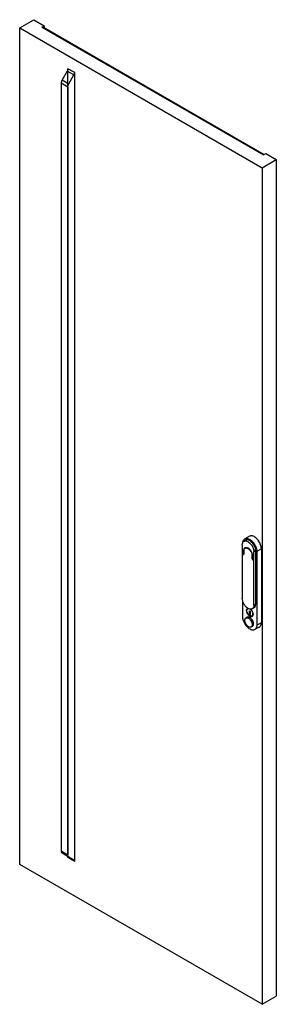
# Model space of a CAD drawing. Header units: millimetres. Extents: x 542 to 1024, y 168 to 2018.
import ezdxf

# ---------------------------------------------------------------- set-up
doc = ezdxf.new("R2010")
doc.units = ezdxf.units.MM
doc.header["$LTSCALE"] = 142.184458
doc.layers.get('0').update_dxf_attribs({"linetype": 'CONTINUOUS'})
doc.layers.add('INTFCLR_6660', color=7, linetype='CONTINUOUS')

msp = doc.modelspace()

# ---------------------------------------------------------------- linework, layer by layer
at = {"color": 7}
for p, q in [((542.3, 2003), (568.6, 2018.2)), ((568.6, 2018.2), (588.4, 2006.8)), ((542.3, 431.3), (542.3, 2003)), ((542.3, 2003), (997.7, 1740.1)), ((584, 2004.2), (588.4, 2006.8)), ((584, 2004.2), (999.8, 1764.2)), ((584.9, 2003.7), (587.5, 2005.2)), ((587.1, 2004.4), (587.1, 2002.5)), ((587.1, 2004.4), (1001.4, 1765.1)), ((587.5, 2005.2), (587.5, 2004.4)), ((588.4, 2006.8), (588.4, 2003.7)), ((999.8, 1764.2), (1004.2, 1766.7)), ((1004.2, 1766.7), (1024, 1755.3)), ((997.7, 1740.1), (1024, 1755.3)), ((997.7, 1740.1), (997.7, 168.4)), ((1024, 1755.3), (1024, 183.5)), ((966.6, 1040.1), (963.3, 1038.2)), ((973.6, 1047.6), (965.1, 1042.7)), ((960.1, 1031.1), (960.1, 931.1)), ((963.3, 1021), (962.7, 1020.6)), ((962.7, 1014.9), (962.7, 1020.6)), ((963.2, 1020.6), (963.2, 1015.4)), ((967.8, 1026.5), (965.2, 1026)), ((967.8, 1026.5), (965.5, 1025.2)), ((969.5, 1025.9), (968.8, 1025.6)), ((973.6, 1023.3), (973.2, 1023)), ((985.3, 1020.8), (982, 1018.9)), ((985.3, 1020.4), (982, 1018.5)), ((982, 1018.5), (982, 1018.9)), ((982, 918.5), (982, 1018.5)), ((985.3, 1020.4), (985.3, 1020.8)), ((985.3, 920.4), (985.3, 1020.4)), ((995.9, 1024), (987.4, 1019.1)), ((987.4, 1019.1), (987.4, 880.7)), ((995.9, 1024), (995.9, 885.6)), ((962.7, 1014.9), (960.1, 1014.6)), ((960.1, 1014.6), (961.4, 1014.2)), ((961.4, 1014.2), (962.6, 1014.9)), ((963.2, 1014.1), (962.5, 1013.7)), ((962.5, 1013.7), (963, 1013.7)), ((963.2, 1015.2), (962.7, 1014.9)), ((963, 1013.7), (963.2, 1014.1)), ((963.2, 1015.4), (963.2, 1014.1)), ((979.2, 1011.8), (978.8, 1011.6)), ((978.8, 1010.9), (978.8, 1011.6)), ((979.3, 1011.2), (978.8, 1010.9)), ((978.8, 1005.1), (978.8, 1010.9)), ((979.3, 1006.7), (978.8, 1006.4)), ((978.8, 1005.1), (979.3, 1005.4)), ((979.3, 1011), (979.3, 1005.3)), ((982, 1002), (979.3, 1005.3)), ((980.2, 1004.2), (979.5, 1003.8)), ((980.6, 1003.2), (979.5, 1003.8)), ((980.9, 1003.4), (980.6, 1003.2)), ((980.6, 1003.2), (982, 1002)), ((960.1, 931.1), (960.1, 930.6)), ((961.2, 895.9), (961.2, 924.9)), ((968.1, 907.9), (968.1, 908.2)), ((968.2, 908.2), (968.1, 908.2)), ((968.1, 907.9), (968.2, 908)), ((968.2, 908), (968.2, 908.2)), ((973.6, 907.6), (975.2, 906.7)), ((973.6, 900.4), (973.6, 907.6)), ((975.2, 906.7), (975.2, 899.4)), ((982.1, 913.3), (978.8, 911.4)), ((982, 918.5), (985.3, 920.4)), ((969.4, 895.5), (967, 894.1)), ((975.2, 901.3), (973.6, 900.4)), ((975.2, 899.4), (973.6, 900.4)), ((980.5, 901.6), (980.5, 900.9)), ((979.2, 878.6), (976.8, 877.2)), ((992.1, 877.2), (983.6, 872.3)), ((987.4, 880.7), (995.9, 885.6)), ((997.7, 168.4), (542.3, 431.3)), ((997.7, 168.4), (1024, 183.5))]:
    msp.add_line(p, q, dxfattribs=at)
for centre, radius, start, end in [((970.2, 1026.2), 24.1, 46.9233, 50.7925), ((965, 1021.4), 31.2, 34.5535, 35.6557), ((973.7, 1020.6), 11, 179.7043, 180.0002), ((962.8, 1011.7), 15.4, 44.3258, 47.5395), ((973, 908.2), 4.93, 179.7185, 180.5186), ((977.2, 908.3), 8.93, 182.3125, 183.0071), ((962.2, 880.1), 16.8, 28.3875, 33.8131)]:
    msp.add_arc(centre, radius, start, end, dxfattribs=at)
for points, knots in [([(960.1, 1031.1), (960.1, 1031.9), (960.2, 1033.4), (960.8, 1035.5), (961.8, 1037.1), (962.8, 1037.9), (963.3, 1038.2)], [0, 0, 0, 0, 0.289801, 0.54905, 0.782231, 1, 1, 1, 1]), ([(961.4, 1036.4), (961.6, 1037.8), (962.1, 1039.7), (963.7, 1041.7), (964.6, 1042.4), (965.1, 1042.7)], [0, 0, 0, 0, 0.535513, 0.773147, 1, 1, 1, 1]), ([(963.3, 1038.2), (964, 1038.7), (965.9, 1039.2), (969, 1038.6), (972.2, 1036.9), (975.2, 1034.3), (977.9, 1030.9), (980.1, 1027), (981.5, 1023), (981.9, 1020.2), (982, 1018.9)], [0, 0, 0, 0, 0.086847, 0.185901, 0.302555, 0.435556, 0.579505, 0.726848, 0.869443, 1, 1, 1, 1]), ([(965.1, 1042.7), (965.5, 1043), (966.5, 1043.4), (968.8, 1043.7), (972.1, 1043.1), (975.9, 1041), (979.5, 1037.8), (982.8, 1033.6), (985.3, 1028.9), (987, 1024.1), (987.4, 1020.7), (987.4, 1019.1)], [0, 0, 0, 0, 0.042879, 0.087529, 0.186937, 0.304253, 0.437981, 0.582389, 0.729606, 0.871258, 1, 1, 1, 1]), ([(985.3, 1020.8), (985.2, 1022.1), (984.8, 1024.9), (983.4, 1028.9), (981.2, 1032.8), (978.5, 1036.2), (975.5, 1038.8), (972.3, 1040.5), (969.2, 1041.1), (967.3, 1040.6), (966.6, 1040.1)], [0, 0, 0, 0, 0.130555, 0.273149, 0.420492, 0.564443, 0.697446, 0.8141, 0.913153, 1, 1, 1, 1]), ([(985.4, 1044.9), (984.4, 1045.7), (982.4, 1047.1), (979.2, 1048.4), (976.2, 1048.6), (974.3, 1048.1), (973.6, 1047.6)], [0, 0, 0, 0, 0.299787, 0.56357, 0.792852, 1, 1, 1, 1]), ([(990.4, 1039.6), (990.1, 1040), (989, 1041.5), (987.7, 1042.9), (986.7, 1043.8)], [0, 0, 0, 0, 0.25613, 1, 1, 1, 1]), ([(995.9, 1024), (995.9, 1026.6), (994.8, 1031.9), (992.3, 1036.8), (990.7, 1039.1)], [0, 0, 0, 0, 0.475183, 1, 1, 1, 1]), ([(965.2, 1026), (964.8, 1025.8), (964, 1025.2), (963.3, 1023.9), (962.8, 1022.4), (962.7, 1021.3), (962.7, 1020.7)], [0, 0, 0, 0, 0.218096, 0.451411, 0.710526, 1, 1, 1, 1]), ([(963.2, 1020.6), (963.3, 1021.5), (963.5, 1023), (964.5, 1024.5), (965.1, 1025), (965.5, 1025.2)], [0, 0, 0, 0, 0.544034, 0.778991, 1, 1, 1, 1]), ([(965.5, 1025.2), (966, 1025.5), (967.1, 1025.8), (968.2, 1025.7), (968.8, 1025.6)], [0, 0, 0, 0, 0.473978, 1, 1, 1, 1]), ([(974.3, 1022.8), (973.3, 1023.8), (971.4, 1025.5), (968.9, 1026.4), (967.8, 1026.5)], [0, 0, 0, 0, 0.549316, 1, 1, 1, 1]), ([(968.8, 1025.6), (969, 1025.5), (969.4, 1025.3), (970.1, 1025), (971, 1024.5), (972.1, 1023.8), (972.8, 1023.3), (973.2, 1023)], [0, 0, 0, 0, 0.113836, 0.233883, 0.481039, 0.734574, 1, 1, 1, 1]), ([(973.8, 1022.4), (975.2, 1020.9), (977.5, 1017.5), (978.7, 1013.5), (978.8, 1011.6)], [0, 0, 0, 0, 0.515497, 1, 1, 1, 1]), ([(979.3, 1011), (979.3, 1012), (979.1, 1014.1), (977.7, 1018.2), (975.8, 1021.1), (974.3, 1022.8)], [0, 0, 0, 0, 0.229406, 0.481733, 1, 1, 1, 1]), ([(978.8, 1005.1), (978.8, 1004.8), (978.9, 1004.3), (979.3, 1004), (979.5, 1003.8)], [0, 0, 0, 0, 0.500001, 1, 1, 1, 1]), ([(970.3, 912.6), (968.9, 913.5), (966.2, 915.9), (963, 920.4), (960.8, 925.4), (960.1, 929), (960.1, 930.6)], [0, 0, 0, 0, 0.240185, 0.501853, 0.762522, 1, 1, 1, 1]), ([(969.9, 912.3), (969.6, 912.1), (969.1, 911.6), (968.3, 910.3), (968.1, 909.1), (968.1, 908.2)], [0, 0, 0, 0, 0.218435, 0.452308, 1, 1, 1, 1]), ([(968.1, 907.9), (968.1, 906.9), (968.6, 904.8), (969.9, 902), (971.7, 899.4), (973.3, 898.1), (974.1, 897.5)], [0, 0, 0, 0, 0.239297, 0.501206, 0.762469, 1, 1, 1, 1]), ([(968.2, 908.3), (968.2, 909.1), (968.4, 910.6), (969.4, 911.9), (969.9, 912.3)], [0, 0, 0, 0, 0.549776, 1, 1, 1, 1]), ([(974.2, 897.7), (973.4, 898.2), (971.9, 899.5), (970, 902), (968.7, 904.9), (968.3, 906.9), (968.3, 907.8)], [0, 0, 0, 0, 0.237815, 0.49863, 0.760174, 1, 1, 1, 1]), ([(968.7, 907.9), (968.7, 908.7), (968.9, 909.8), (969.6, 911), (970.1, 911.4), (970.4, 911.6)], [0, 0, 0, 0, 0.547696, 0.781563, 1, 1, 1, 1]), ([(974.4, 898.1), (973.6, 898.6), (972.1, 899.9), (970.3, 902.3), (969.1, 905.1), (968.7, 907), (968.7, 907.9)], [0, 0, 0, 0, 0.237228, 0.499999, 0.762771, 1, 1, 1, 1]), ([(978.8, 911.4), (978.2, 911), (976.9, 910.6), (974.8, 910.6), (972.5, 911.3), (971, 912.1), (970.3, 912.6)], [0, 0, 0, 0, 0.21411, 0.445814, 0.70652, 1, 1, 1, 1]), ([(970.4, 911.6), (970.5, 911.7), (970.9, 911.9), (971.4, 912), (971.8, 912)], [0, 0, 0, 0, 0.243862, 1, 1, 1, 1]), ([(975, 910.8), (975.7, 910.3), (977.1, 909), (978.7, 906.7), (979.7, 904.1), (980, 902.3), (980, 901.4)], [0, 0, 0, 0, 0.243723, 0.5065, 0.765781, 1, 1, 1, 1]), ([(980.1, 901.4), (980.1, 902.3), (979.8, 904.1), (978.8, 906.6), (977.3, 908.9), (976, 910.2), (975.3, 910.7)], [0, 0, 0, 0, 0.233493, 0.491881, 0.754626, 1, 1, 1, 1]), ([(980.5, 901.6), (980.4, 903.3), (979.3, 906.7), (977.1, 909.6), (975.8, 910.8)], [0, 0, 0, 0, 0.491532, 1, 1, 1, 1]), ([(982, 918.5), (982, 917.7), (981.9, 916.2), (981.3, 914.1), (980.2, 912.5), (979.3, 911.6), (978.8, 911.4)], [0, 0, 0, 0, 0.289801, 0.54905, 0.782231, 1, 1, 1, 1]), ([(982.1, 913.3), (982.6, 913.6), (983.5, 914.4), (984.6, 916), (985.2, 918.1), (985.3, 919.6), (985.3, 920.4)], [0, 0, 0, 0, 0.217767, 0.450948, 0.710198, 1, 1, 1, 1]), ([(983.6, 872.3), (983.1, 872), (982.1, 871.6), (979.8, 871.3), (976.6, 871.9), (972.8, 874), (969.1, 877.2), (965.9, 881.4), (963.3, 886.1), (961.7, 890.9), (961.2, 894.3), (961.2, 895.9)], [0, 0, 0, 0, 0.042879, 0.087529, 0.186937, 0.304253, 0.437981, 0.582389, 0.729606, 0.871258, 1, 1, 1, 1]), ([(965, 889.7), (965, 890.2), (965.1, 891.1), (965.5, 892.4), (966.1, 893.4), (966.7, 893.9), (967, 894.1)], [0, 0, 0, 0, 0.289774, 0.549067, 0.782226, 1, 1, 1, 1]), ([(971.9, 877.7), (970.9, 878.3), (969.1, 879.8), (966.9, 882.8), (965.4, 886.2), (965, 888.5), (965, 889.7)], [0, 0, 0, 0, 0.237228, 0.499999, 0.762771, 1, 1, 1, 1]), ([(967, 894.1), (967.3, 894.3), (968, 894.6), (969.1, 894.6), (970.3, 894.4), (972.1, 893.7), (974.2, 892.1), (975.6, 890.4), (976.2, 889.5)], [0, 0, 0, 0, 0.09252, 0.190729, 0.298769, 0.418675, 0.692604, 1, 1, 1, 1]), ([(978.6, 890.8), (978, 891.8), (976.6, 893.4), (974.5, 895.1), (972.8, 895.8), (971.5, 896), (970.4, 895.9), (969.7, 895.7), (969.4, 895.5)], [0, 0, 0, 0, 0.307375, 0.581414, 0.701356, 0.809394, 0.907556, 1, 1, 1, 1]), ([(974.1, 897.5), (974.5, 897.3), (975.3, 896.9), (976.6, 896.6), (977.7, 896.6), (978.4, 896.8), (978.7, 897)], [0, 0, 0, 0, 0.291364, 0.551209, 0.783757, 1, 1, 1, 1]), ([(978.7, 897), (978.4, 896.9), (977.7, 896.7), (976.1, 896.7), (975, 897.2), (974.2, 897.7)], [0, 0, 0, 0, 0.216261, 0.450114, 1, 1, 1, 1]), ([(978.4, 897.7), (978.1, 897.6), (977.5, 897.4), (976.1, 897.3), (975.1, 897.8), (974.4, 898.1)], [0, 0, 0, 0, 0.218438, 0.452305, 1, 1, 1, 1]), ([(977, 888.1), (977.6, 887.1), (978.4, 885), (978.8, 882.8), (978.8, 881.7)], [0, 0, 0, 0, 0.525427, 1, 1, 1, 1]), ([(980, 901.4), (980, 900.6), (979.9, 899.5), (979.2, 898.3), (978.7, 897.9), (978.4, 897.7)], [0, 0, 0, 0, 0.547696, 0.781563, 1, 1, 1, 1]), ([(978.5, 897.8), (978.7, 897.9), (979.2, 898.4), (980, 899.6), (980.1, 900.7), (980.1, 901.4)], [0, 0, 0, 0, 0.218437, 0.452304, 1, 1, 1, 1]), ([(981.2, 883.1), (981.2, 884.4), (980.7, 887.1), (979.4, 889.6), (978.6, 890.8)], [0, 0, 0, 0, 0.474919, 1, 1, 1, 1]), ([(978.7, 897), (979, 897.2), (979.5, 897.6), (980.3, 898.9), (980.5, 900.1), (980.5, 900.9)], [0, 0, 0, 0, 0.219265, 0.453479, 1, 1, 1, 1]), ([(976.8, 877.2), (976.5, 877.1), (975.7, 876.8), (974.5, 876.8), (973.2, 877.1), (972.3, 877.5), (971.9, 877.7)], [0, 0, 0, 0, 0.217775, 0.450931, 0.710225, 1, 1, 1, 1]), ([(978.8, 881.7), (978.8, 881.2), (978.7, 880.3), (978.4, 879), (977.7, 877.9), (977.1, 877.4), (976.8, 877.2)], [0, 0, 0, 0, 0.289776, 0.54907, 0.782226, 1, 1, 1, 1]), ([(979.2, 878.6), (979.5, 878.8), (980.1, 879.3), (980.8, 880.4), (981.1, 881.7), (981.2, 882.6), (981.2, 883.1)], [0, 0, 0, 0, 0.217774, 0.45093, 0.710224, 1, 1, 1, 1]), ([(987.4, 880.7), (987.4, 879.8), (987.3, 878), (986.5, 875.6), (985.3, 873.6), (984.2, 872.6), (983.6, 872.3)], [0, 0, 0, 0, 0.289806, 0.549048, 0.782231, 1, 1, 1, 1]), ([(992.1, 877.2), (992.7, 877.5), (993.8, 878.5), (995, 880.5), (995.8, 882.9), (995.9, 884.7), (995.9, 885.6)], [0, 0, 0, 0, 0.217767, 0.450949, 0.710192, 1, 1, 1, 1])]:
    msp.add_open_spline(points, degree=3, knots=knots, dxfattribs=at)
for points in [[(966.7, 1026), (966.8, 1026.2), (966.9, 1026.3), (967, 1026.5)], [(961.4, 1014.2), (961.8, 1014.1), (962.2, 1013.9), (962.5, 1013.7)], [(968.2, 908.2), (968.2, 908.3), (968.2, 908.3), (968.2, 908.3)], [(970.6, 912.5), (970.4, 912.5), (970.1, 912.4), (969.9, 912.3)]]:
    msp.add_open_spline(points, degree=3, dxfattribs=at)
at = {"layer": 'INTFCLR_6660', "color": 7}
for p, q in [((632.7, 443.9), (632.7, 1926.2)), ((645.5, 1918.7), (632.8, 1926.1)), ((631.5, 1921.8), (621.9, 1905.1)), ((644.2, 1914.5), (631.5, 1921.8)), ((634.6, 1897.8), (644.2, 1914.5)), ((645.5, 436.7), (645.5, 1918.7)), ((620, 1898.9), (620, 456.5)), ((632.7, 1891.5), (620, 1898.9)), ((621.9, 1905.1), (634.6, 1897.8)), ((632.7, 1891.5), (632.7, 449.1)), ((620, 456.5), (632.7, 449.1)), ((644.2, 439.4), (621.9, 452.3)), ((645.5, 436.7), (632.8, 444))]:
    msp.add_line(p, q, dxfattribs=at)
for points, knots in [([(632.7, 1926.2), (632.8, 1925.7), (632.6, 1924.7), (632.2, 1923.2), (631.7, 1922.3), (631.5, 1921.8)], [0, 0, 0, 0, 0.332957, 0.658709, 1, 1, 1, 1]), ([(644.2, 1914.5), (644.5, 1914.9), (644.9, 1915.8), (645.4, 1917.3), (645.5, 1918.3), (645.5, 1918.9)], [0, 0, 0, 0, 0.341285, 0.667032, 1, 1, 1, 1]), ([(621.9, 1905.1), (621.5, 1904.5), (620.8, 1903.1), (620.2, 1901), (620, 1899.5), (620, 1898.9)], [0, 0, 0, 0, 0.353575, 0.691436, 1, 1, 1, 1]), ([(632.7, 1891.5), (632.7, 1892.2), (632.9, 1893.6), (633.5, 1895.7), (634.2, 1897.1), (634.6, 1897.8)], [0, 0, 0, 0, 0.308564, 0.646425, 1, 1, 1, 1]), ([(620, 456.5), (620, 455.9), (620.1, 454.7), (620.7, 453.3), (621.5, 452.6), (621.9, 452.3)], [0, 0, 0, 0, 0.379865, 0.70726, 1, 1, 1, 1]), ([(631.5, 446.8), (631.7, 446.6), (632.2, 446.2), (632.7, 445.1), (632.8, 444.3), (632.7, 443.9)], [0, 0, 0, 0, 0.280039, 0.593945, 1, 1, 1, 1]), ([(634.6, 445), (634.2, 445.2), (633.5, 445.9), (632.8, 447.4), (632.7, 448.5), (632.7, 449.1)], [0, 0, 0, 0, 0.292741, 0.620135, 1, 1, 1, 1]), ([(645.5, 436.5), (645.5, 437), (645.4, 437.8), (645, 438.8), (644.5, 439.3), (644.2, 439.4)], [0, 0, 0, 0, 0.406045, 0.719957, 1, 1, 1, 1])]:
    msp.add_open_spline(points, degree=3, knots=knots, dxfattribs=at)

doc.saveas('drawing.dxf')
